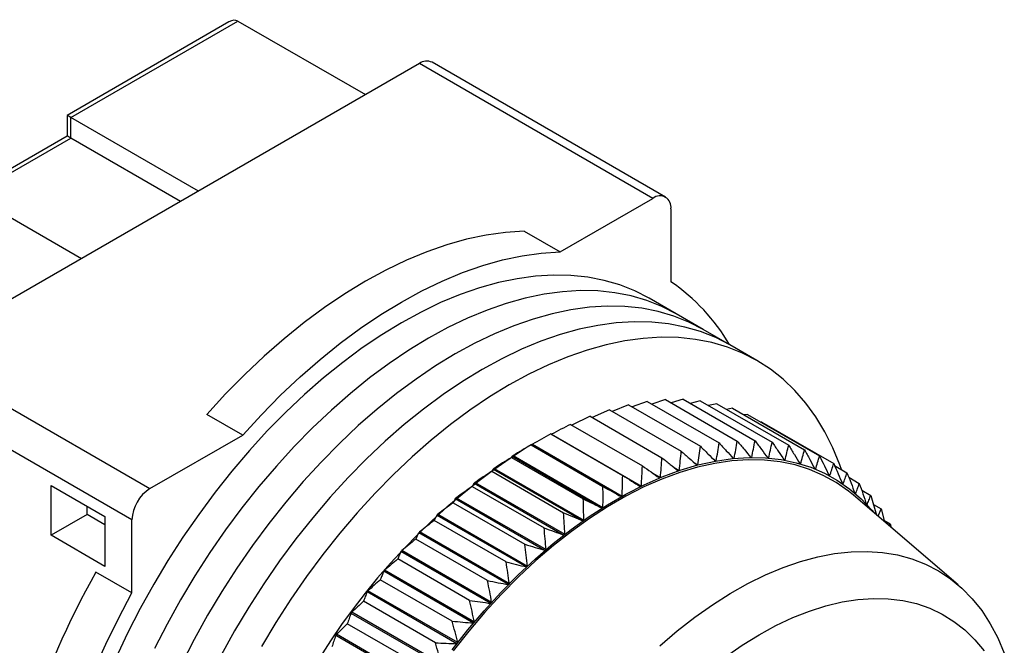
# Model space of a CAD drawing. Header units: millimetres. Extents: x 5 to 279, y 0 to 215.
# Tile 10 of 10: x 237 to 276, y 187 to 212. Entities that reach past the tile are written whole.
import ezdxf

# ---------------------------------------------------------------- set-up
doc = ezdxf.new("R2010")
doc.units = ezdxf.units.MM

msp = doc.modelspace()

# ---------------------------------------------------------------- linework, layer by layer
for p, q in [((245.693, 211.631), (239.324, 207.954)), ((239.47, 207.869), (246.046, 211.666)), ((246.046, 211.666), (251.067, 208.768)), ((253.188, 209.992), (233.389, 198.563)), ((262.381, 204.686), (253.188, 209.992)), ((262.881, 204.735), (253.688, 210.042)), ((239.324, 207.954), (239.324, 207.137)), ((244.491, 204.971), (239.47, 207.869)), ((239.47, 207.053), (239.47, 207.869)), ((239.324, 207.137), (235.435, 204.892)), ((235.581, 204.808), (239.47, 207.053)), ((243.783, 204.563), (239.47, 207.053)), ((234.874, 205.216), (239.894, 202.318)), ((258.726, 202.576), (262.381, 204.686)), ((263.088, 204.277), (263.088, 201.398)), ((257.312, 203.392), (258.726, 202.576)), ((263.291, 200.141), (262.23, 200.753)), ((264.352, 199.528), (263.291, 200.141)), ((265.412, 198.916), (264.352, 199.528)), ((266.473, 198.304), (265.412, 198.916)), ((233.389, 198.563), (242.582, 193.256)), ((241.874, 192.031), (232.682, 197.338)), ((261.419, 196.56), (260.782, 196.298)), ((261.419, 196.56), (264.248, 194.927)), ((262.155, 196.694), (261.567, 196.474)), ((262.155, 196.694), (264.983, 195.061)), ((262.873, 196.765), (262.34, 196.587)), ((262.873, 196.765), (265.701, 195.132)), ((263.571, 196.773), (263.1, 196.634)), ((263.571, 196.773), (266.4, 195.141)), ((264.246, 196.719), (263.845, 196.615)), ((264.246, 196.719), (267.075, 195.086)), ((264.896, 196.601), (264.572, 196.531)), ((264.896, 196.601), (267.725, 194.968)), ((246.236, 195.366), (244.822, 196.182)), ((259.908, 196.106), (259.191, 195.758)), ((259.908, 196.106), (262.737, 194.473)), ((260.67, 196.363), (259.989, 196.059)), ((260.67, 196.363), (263.498, 194.731)), ((265.518, 196.421), (265.28, 196.379)), ((265.518, 196.421), (268.346, 194.789)), ((266.109, 196.18), (265.969, 196.161)), ((266.109, 196.18), (268.938, 194.547)), ((259.139, 195.788), (261.967, 194.155)), ((266.668, 195.878), (266.637, 195.875)), ((266.668, 195.878), (269.496, 194.245)), ((242.582, 193.256), (246.236, 195.366)), ((258.364, 195.41), (261.192, 193.778)), ((258.391, 195.398), (261.925, 193.358)), ((257.592, 194.98), (257.429, 194.886)), ((257.587, 194.976), (260.415, 193.343)), ((257.598, 194.982), (261.131, 192.943)), ((257.637, 195.005), (261.171, 192.965)), ((256.882, 194.556), (260.415, 192.516)), ((256.81, 194.485), (259.639, 192.852)), ((256.843, 194.531), (260.376, 192.491)), ((264.013, 194.273), (264.153, 194.192)), ((264.768, 194.412), (264.875, 194.35)), ((265.497, 194.497), (265.581, 194.449)), ((266.2, 194.525), (266.268, 194.486)), ((266.879, 194.494), (266.935, 194.462)), ((267.531, 194.404), (267.579, 194.376)), ((268.156, 194.253), (268.196, 194.23)), ((269.531, 194.165), (270.019, 193.883)), ((256.038, 193.94), (258.866, 192.307)), ((256.09, 194.027), (259.623, 191.987)), ((256.129, 194.054), (259.663, 192.014)), ((262.35, 193.882), (262.675, 193.694)), ((263.22, 194.087), (263.419, 193.972)), ((268.751, 194.044), (268.785, 194.024)), ((269.313, 193.775), (269.343, 193.758)), ((255.342, 193.471), (258.876, 191.431)), ((255.381, 193.501), (258.915, 191.461)), ((270.089, 193.704), (270.505, 193.464)), ((238.692, 193.378), (240.814, 192.154)), ((238.692, 191.419), (238.692, 193.378)), ((255.272, 193.344), (258.1, 191.711)), ((274.389, 189.471), (270.272, 192.996)), ((270.598, 193.192), (270.953, 192.988)), ((254.516, 192.697), (257.344, 191.065)), ((254.603, 192.865), (258.137, 190.826)), ((254.642, 192.898), (258.175, 190.858)), ((270.953, 192.988), (271.184, 192.215)), ((271.06, 192.63), (271.359, 192.457)), ((240.107, 192.235), (238.692, 191.419)), ((240.107, 192.235), (240.107, 192.562)), ((240.814, 191.827), (240.107, 192.235)), ((253.913, 192.249), (257.446, 190.209)), ((271.24, 192.167), (271.359, 192.457)), ((271.359, 192.457), (271.49, 191.954)), ((240.814, 192.154), (240.814, 190.194)), ((241.874, 189.152), (241.874, 192.031)), ((256.602, 190.372), (253.773, 192.004)), ((253.875, 192.213), (257.409, 190.174)), ((271.473, 192.018), (271.723, 191.874)), ((271.685, 191.786), (271.723, 191.874)), ((271.723, 191.874), (271.756, 191.726)), ((256.695, 189.477), (253.161, 191.517)), ((256.732, 189.515), (253.198, 191.555)), ((240.814, 190.194), (238.692, 191.419)), ((255.875, 189.634), (253.046, 191.267)), ((255.998, 188.74), (252.464, 190.779)), ((256.034, 188.779), (252.5, 190.819)), ((255.166, 188.856), (252.338, 190.489)), ((241.874, 189.152), (240.46, 189.968)), ((255.32, 187.963), (251.787, 190.003)), ((255.355, 188.005), (251.821, 190.045)), ((254.479, 188.039), (251.651, 189.672)), ((254.665, 187.152), (251.131, 189.191)), ((254.698, 187.195), (251.165, 189.235)), ((253.817, 187.187), (250.988, 188.82)), ((254.034, 186.307), (250.501, 188.347)), ((254.067, 186.352), (250.533, 188.392)), ((253.181, 186.304), (250.352, 187.937)), ((253.431, 185.434), (249.898, 187.474)), ((253.462, 185.481), (249.929, 187.521))]:
    msp.add_line(p, q)
at = {"flags": 128}
for points in [[(257.312, 203.392), (256.574, 203.345), (255.82, 203.239), (255.05, 203.076), (254.268, 202.855), (253.477, 202.579), (252.678, 202.247), (251.873, 201.86), (251.067, 201.42), (250.26, 200.929), (249.456, 200.387), (248.657, 199.796), (247.865, 199.159), (247.084, 198.476), (246.314, 197.751), (245.559, 196.986), (244.822, 196.182)], [(246.236, 195.366), (246.974, 196.169), (247.728, 196.935), (248.498, 197.66), (249.279, 198.342), (250.071, 198.98), (250.87, 199.57), (251.674, 200.112), (252.481, 200.604), (253.288, 201.044), (254.092, 201.43), (254.891, 201.762), (255.683, 202.039), (256.464, 202.259), (257.234, 202.422), (257.988, 202.528), (258.726, 202.576)], [(262.23, 200.753), (261.669, 201.042), (261.078, 201.277), (260.46, 201.457), (259.817, 201.582), (259.151, 201.651), (258.464, 201.664), (257.758, 201.622), (257.035, 201.523), (256.298, 201.369), (255.549, 201.159), (254.791, 200.896), (254.025, 200.579), (253.254, 200.209), (252.481, 199.787), (251.708, 199.316), (250.937, 198.796), (250.171, 198.229), (249.413, 197.617), (248.664, 196.962), (247.927, 196.265), (247.204, 195.529), (246.498, 194.757), (245.811, 193.95), (245.145, 193.112), (244.502, 192.244), (243.884, 191.351), (243.293, 190.433), (242.731, 189.495), (242.2, 188.54), (241.701, 187.569), (241.236, 186.587)], [(263.291, 200.141), (262.73, 200.429), (262.139, 200.664), (261.521, 200.845), (260.878, 200.97), (260.212, 201.039), (259.524, 201.052), (258.818, 201.009), (258.096, 200.911), (257.359, 200.756), (256.61, 200.547), (255.851, 200.284), (255.086, 199.966), (254.315, 199.596), (253.542, 199.175), (252.769, 198.704), (251.998, 198.184), (251.232, 197.617), (250.473, 197.005), (249.725, 196.349), (248.988, 195.653), (248.265, 194.917), (247.559, 194.145), (246.872, 193.338), (246.206, 192.5), (245.563, 191.632), (244.945, 190.738), (244.354, 189.821), (243.792, 188.883), (243.26, 187.927), (242.761, 186.957)], [(263.291, 200.141), (262.73, 200.429), (262.139, 200.664), (261.521, 200.845), (260.878, 200.97), (260.212, 201.039), (259.524, 201.052), (258.818, 201.009), (258.096, 200.911), (257.359, 200.756), (256.61, 200.547), (255.851, 200.284), (255.086, 199.966), (254.315, 199.596), (253.542, 199.175), (252.769, 198.704), (251.998, 198.184), (251.232, 197.617), (250.473, 197.005), (249.725, 196.349), (248.988, 195.653), (248.265, 194.917), (247.559, 194.145), (246.872, 193.338), (246.206, 192.5), (245.563, 191.632), (244.945, 190.738), (244.354, 189.821), (243.792, 188.883), (243.26, 187.927), (242.761, 186.957)], [(264.352, 199.528), (263.79, 199.817), (263.199, 200.052), (262.581, 200.232), (261.938, 200.357), (261.272, 200.426), (260.585, 200.44), (259.879, 200.397), (259.156, 200.298), (258.42, 200.144), (257.671, 199.935), (256.912, 199.671), (256.146, 199.354), (255.375, 198.984), (254.602, 198.563), (253.829, 198.091), (253.059, 197.571), (252.293, 197.005), (251.534, 196.392), (250.785, 195.737), (250.048, 195.04), (249.326, 194.305), (248.62, 193.532), (247.933, 192.726), (247.266, 191.887), (246.623, 191.02), (246.005, 190.126), (245.414, 189.209), (244.852, 188.271), (244.321, 187.315), (243.822, 186.344)], [(264.352, 199.528), (263.79, 199.817), (263.199, 200.052), (262.581, 200.232), (261.938, 200.357), (261.272, 200.426), (260.585, 200.44), (259.879, 200.397), (259.156, 200.298), (258.42, 200.144), (257.671, 199.935), (256.912, 199.671), (256.146, 199.354), (255.375, 198.984), (254.602, 198.563), (253.829, 198.091), (253.059, 197.571), (252.293, 197.005), (251.534, 196.392), (250.785, 195.737), (250.048, 195.04), (249.326, 194.305), (248.62, 193.532), (247.933, 192.726), (247.266, 191.887), (246.623, 191.02), (246.005, 190.126), (245.414, 189.209), (244.852, 188.271), (244.321, 187.315), (243.822, 186.344)], [(265.412, 198.916), (264.851, 199.205), (264.26, 199.44), (263.642, 199.62), (262.999, 199.745), (262.333, 199.814), (261.646, 199.827), (260.94, 199.785), (260.217, 199.686), (259.48, 199.532), (258.731, 199.323), (257.973, 199.059), (257.207, 198.742), (256.436, 198.372), (255.663, 197.951), (254.89, 197.479), (254.119, 196.959), (253.353, 196.392), (252.595, 195.78), (251.846, 195.125), (251.109, 194.428), (250.386, 193.692), (249.68, 192.92), (248.993, 192.113), (248.327, 191.275), (247.684, 190.408), (247.066, 189.514), (246.475, 188.596), (245.913, 187.658), (245.382, 186.703)], [(265.412, 198.916), (264.851, 199.205), (264.26, 199.44), (263.642, 199.62), (262.999, 199.745), (262.333, 199.814), (261.646, 199.827), (260.94, 199.785), (260.217, 199.686), (259.48, 199.532), (258.731, 199.323), (257.973, 199.059), (257.207, 198.742), (256.436, 198.372), (255.663, 197.951), (254.89, 197.479), (254.119, 196.959), (253.353, 196.392), (252.595, 195.78), (251.846, 195.125), (251.109, 194.428), (250.386, 193.692), (249.68, 192.92), (248.993, 192.113), (248.327, 191.275), (247.684, 190.408), (247.066, 189.514), (246.475, 188.596), (245.913, 187.658), (245.382, 186.703)], [(269.803, 194.008), (269.738, 194.188), (269.463, 194.863), (269.147, 195.496), (268.792, 196.084), (268.399, 196.627), (267.969, 197.121), (267.504, 197.567), (267.005, 197.961), (266.474, 198.303), (265.912, 198.592), (265.321, 198.827), (264.703, 199.008), (264.06, 199.133), (263.393, 199.202), (262.706, 199.215), (262, 199.172), (261.278, 199.074), (260.541, 198.92), (259.792, 198.71), (259.033, 198.447), (258.268, 198.129), (257.497, 197.759), (256.724, 197.338), (255.951, 196.867), (255.18, 196.347), (254.414, 195.78), (253.655, 195.168), (252.907, 194.512), (252.17, 193.816), (251.447, 193.08), (250.741, 192.308), (250.054, 191.501), (249.388, 190.663), (248.745, 189.795), (248.127, 188.901), (247.536, 187.984), (246.974, 187.046)], [(257.07, 189.847), (257.757, 190.49), (258.455, 191.091), (259.163, 191.648), (259.877, 192.16), (260.594, 192.625), (261.314, 193.041), (262.031, 193.407), (262.746, 193.721), (263.453, 193.982), (264.152, 194.189), (264.84, 194.342), (265.513, 194.44), (266.17, 194.482), (266.809, 194.469), (267.427, 194.401), (268.021, 194.277), (268.591, 194.098), (269.133, 193.865), (269.646, 193.579), (270.127, 193.241), (270.576, 192.851), (270.991, 192.412), (271.083, 192.302)], [(270.272, 192.996), (270.074, 193.158), (269.595, 193.494), (269.085, 193.779), (268.547, 194.01), (267.981, 194.188), (267.389, 194.311), (266.775, 194.379), (266.14, 194.392), (265.487, 194.35), (264.817, 194.253), (264.134, 194.101), (263.439, 193.895), (262.735, 193.635), (262.025, 193.323), (261.312, 192.96), (260.597, 192.546), (259.883, 192.084), (259.173, 191.575), (258.47, 191.02), (257.775, 190.423), (257.092, 189.784)], [(262.657, 187.074), (263.337, 187.656), (264.025, 188.194), (264.72, 188.685), (265.419, 189.129), (266.118, 189.523), (266.815, 189.866), (267.508, 190.156), (268.194, 190.392), (268.869, 190.574), (269.532, 190.7), (270.18, 190.771), (270.811, 190.786), (271.421, 190.744), (272.009, 190.646), (272.573, 190.493), (273.109, 190.285), (273.617, 190.023), (274.094, 189.707), (274.537, 189.339), (274.947, 188.921), (275.321, 188.454), (275.657, 187.94), (275.954, 187.38), (276.211, 186.778)], [(254.485, 186.914), (255.102, 187.697), (255.74, 188.449), (256.397, 189.166), (257.07, 189.847)], [(257.092, 189.784), (256.423, 189.107), (255.77, 188.394), (255.136, 187.646), (254.523, 186.868)], [(240.382, 186.1), (240.844, 187.128), (241.342, 188.147), (241.874, 189.152)], [(265.235, 186.63), (265.895, 187.091), (266.559, 187.503), (267.223, 187.866), (267.884, 188.179), (268.54, 188.438), (269.188, 188.645), (269.825, 188.797), (270.449, 188.894), (271.057, 188.936), (271.646, 188.922), (272.214, 188.853), (272.758, 188.729), (273.277, 188.55), (273.768, 188.317), (274.229, 188.031), (274.658, 187.694), (275.054, 187.306), (275.414, 186.87)]]:
    msp.add_lwpolyline(points, dxfattribs=at)
for centre, radius, start, end in [((253.481, 209.584), 0.503, 65.6929, 125.6176), ((262.657, 204.347), 0.437, 350.786, 129.2033), ((258.814, 195.099), 7.612, 30.1924, 55.8413), ((265.261, 181.33), 15.656, 119.1428, 119.3084), ((271.449, 172.915), 26.064, 122.5426, 177.4627), ((266.04, 180.024), 17.177, 122.2178, 122.3734), ((266.747, 184.203), 10.32, 104.5574, 104.776), ((266.517, 185.236), 9.261, 100.2131, 100.448), ((266.386, 186.154), 8.334, 95.5474, 95.7994), ((266.341, 186.943), 7.544, 90.5512, 90.8206), ((266.362, 187.593), 6.893, 85.2288, 85.5148), ((266.427, 188.099), 6.382, 79.6015, 79.9027), ((266.511, 188.463), 6.009, 73.7117, 74.0252), ((266.9, 178.737), 18.725, 125.1141, 125.2611), ((267.088, 183.07), 11.503, 108.5984, 108.8017), ((266.587, 188.686), 5.773, 67.6229, 67.9449), ((266.629, 188.778), 5.672, 61.4177, 61.7435), ((267.821, 177.495), 20.272, 127.8545, 127.9938), ((267.544, 181.858), 12.798, 112.359, 112.5484), ((266.611, 188.75), 5.705, 55.1904, 55.5149), ((243.41, 191.961), 1.537, 122.6055, 177.3945), ((268.115, 180.59), 14.189, 115.8651, 116.0419), ((266.507, 188.618), 5.872, 49.0377, 49.356), ((268.78, 176.321), 21.788, 130.4594, 130.5922), ((268.795, 179.29), 15.656, 119.1428, 119.3084), ((266.296, 188.4), 6.176, 43.0484, 43.3562), ((269.749, 175.236), 23.242, 132.9479, 133.0751), ((269.573, 177.984), 17.177, 122.2178, 122.3734), ((270.433, 176.697), 18.725, 125.1141, 125.2611), ((270.699, 174.259), 24.605, 135.3371, 135.4596), ((271.355, 175.455), 20.272, 127.8545, 127.9938), ((271.599, 173.405), 25.846, 137.6429, 137.7614), ((272.313, 174.281), 21.788, 130.4594, 130.5922), ((266.424, 175.133), 29.903, 150.2578, 176.1525), ((272.421, 172.686), 26.938, 139.8798, 139.9951), ((273.282, 173.196), 23.242, 132.9479, 133.0751), ((274.232, 172.219), 24.605, 135.3371, 135.4596), ((273.134, 172.108), 27.856, 142.0612, 142.1739), ((275.133, 171.365), 25.846, 137.6429, 137.7614), ((273.713, 171.674), 28.579, 144.1997, 144.3105), ((275.954, 170.646), 26.938, 139.8798, 139.9951), ((274.133, 171.383), 29.091, 146.3072, 146.4167), ((276.668, 170.068), 27.856, 142.0612, 142.1739)]:
    msp.add_arc(centre, radius, start, end)
for centre, major_axis, ratio, start_param, end_param in [((245.693, 211.053), (0.354, 0.612), 0.577335, 0.000041, 0.785358), ((239.824, 207.665), (0.5, -0.289), 0.00007, 2.356235, 3.141552), ((239.824, 206.849), (0.5, -0.289), 0.00007, 2.356235, 3.141552)]:
    msp.add_ellipse(centre, major_axis=major_axis, ratio=ratio, start_param=start_param, end_param=end_param)
for points, knots in [([(259.139, 195.788), (259.013, 195.723), (258.763, 195.594), (258.514, 195.463), (258.391, 195.398)], [0, 0, 0, 0, 0.504865, 1, 1, 1, 1]), ([(258.364, 195.41), (258.241, 195.343), (257.999, 195.209), (257.757, 195.072), (257.637, 195.005)], [0, 0, 0, 0, 0.5048649, 1, 1, 1, 1]), ([(257.587, 194.976), (257.468, 194.906), (257.232, 194.767), (256.998, 194.626), (256.882, 194.556)], [0, 0, 0, 0, 0.504865, 1, 1, 1, 1]), ([(257.598, 194.982), (257.595, 194.982), (257.59, 194.98), (257.588, 194.977), (257.587, 194.976)], [0, 0, 0, 0, 0.495135, 1, 1, 1, 1]), ([(264.875, 194.35), (264.893, 194.468), (264.931, 194.705), (264.966, 194.941), (264.983, 195.061)], [0, 0, 0, 0, 0.495135, 1, 1, 1, 1]), ([(264.983, 195.061), (265.078, 194.957), (265.266, 194.752), (265.452, 194.547), (265.544, 194.445)], [0, 0, 0, 0, 0.504865, 1, 1, 1, 1]), ([(265.581, 194.449), (265.601, 194.562), (265.643, 194.789), (265.682, 195.017), (265.701, 195.132)], [0, 0, 0, 0, 0.4951351, 1, 1, 1, 1]), ([(265.701, 195.132), (265.791, 195.023), (265.969, 194.808), (266.146, 194.592), (266.233, 194.485)], [0, 0, 0, 0, 0.5048649, 1, 1, 1, 1]), ([(266.268, 194.486), (266.291, 194.594), (266.336, 194.812), (266.378, 195.03), (266.4, 195.141)], [0, 0, 0, 0, 0.495135, 1, 1, 1, 1]), ([(266.4, 195.141), (266.484, 195.027), (266.652, 194.802), (266.819, 194.576), (266.901, 194.464)], [0, 0, 0, 0, 0.504865, 1, 1, 1, 1]), ([(266.935, 194.462), (266.959, 194.565), (267.007, 194.773), (267.052, 194.981), (267.075, 195.086)], [0, 0, 0, 0, 0.495135, 1, 1, 1, 1]), ([(267.075, 195.086), (267.155, 194.968), (267.312, 194.733), (267.468, 194.499), (267.546, 194.382)], [0, 0, 0, 0, 0.504865, 1, 1, 1, 1]), ([(267.579, 194.376), (267.604, 194.474), (267.654, 194.671), (267.701, 194.869), (267.725, 194.968)], [0, 0, 0, 0, 0.4951351, 1, 1, 1, 1]), ([(267.725, 194.968), (267.799, 194.846), (267.946, 194.603), (268.092, 194.36), (268.164, 194.24)], [0, 0, 0, 0, 0.5048649, 1, 1, 1, 1]), ([(263.419, 193.972), (263.433, 194.098), (263.461, 194.351), (263.485, 194.603), (263.498, 194.731)], [0, 0, 0, 0, 0.495135, 1, 1, 1, 1]), ([(263.498, 194.731), (263.602, 194.638), (263.808, 194.455), (264.013, 194.272), (264.115, 194.182)], [0, 0, 0, 0, 0.504865, 1, 1, 1, 1]), ([(264.153, 194.192), (264.169, 194.313), (264.202, 194.558), (264.233, 194.803), (264.248, 194.927)], [0, 0, 0, 0, 0.495135, 1, 1, 1, 1]), ([(264.248, 194.927), (264.347, 194.829), (264.544, 194.634), (264.74, 194.44), (264.837, 194.344)], [0, 0, 0, 0, 0.504865, 1, 1, 1, 1]), ([(268.196, 194.23), (268.222, 194.322), (268.273, 194.508), (268.322, 194.695), (268.346, 194.789)], [0, 0, 0, 0, 0.495135, 1, 1, 1, 1]), ([(268.346, 194.789), (268.416, 194.662), (268.552, 194.411), (268.688, 194.161), (268.755, 194.036)], [0, 0, 0, 0, 0.504865, 1, 1, 1, 1]), ([(268.785, 194.024), (268.811, 194.11), (268.863, 194.285), (268.913, 194.459), (268.938, 194.547)], [0, 0, 0, 0, 0.495135, 1, 1, 1, 1]), ([(268.938, 194.547), (269.001, 194.417), (269.128, 194.159), (269.252, 193.901), (269.314, 193.774)], [0, 0, 0, 0, 0.504865, 1, 1, 1, 1]), ([(256.81, 194.485), (256.695, 194.413), (256.468, 194.271), (256.241, 194.126), (256.129, 194.054)], [0, 0, 0, 0, 0.504865, 1, 1, 1, 1]), ([(256.843, 194.531), (256.836, 194.524), (256.824, 194.509), (256.815, 194.493), (256.81, 194.485)], [0, 0, 0, 0, 0.495135, 1, 1, 1, 1]), ([(261.925, 193.358), (261.932, 193.489), (261.948, 193.755), (261.961, 194.021), (261.967, 194.155)], [0, 0, 0, 0, 0.495135, 1, 1, 1, 1]), ([(261.967, 194.155), (262.08, 194.074), (262.304, 193.915), (262.526, 193.757), (262.636, 193.678)], [0, 0, 0, 0, 0.504865, 1, 1, 1, 1]), ([(262.675, 193.694), (262.686, 193.823), (262.708, 194.083), (262.727, 194.342), (262.737, 194.473)], [0, 0, 0, 0, 0.495135, 1, 1, 1, 1]), ([(262.737, 194.473), (262.845, 194.386), (263.06, 194.215), (263.274, 194.044), (263.38, 193.959)], [0, 0, 0, 0, 0.504865, 1, 1, 1, 1]), ([(269.343, 193.758), (269.369, 193.839), (269.421, 194.001), (269.471, 194.163), (269.496, 194.245)], [0, 0, 0, 0, 0.495135, 1, 1, 1, 1]), ([(269.496, 194.245), (269.554, 194.112), (269.67, 193.848), (269.784, 193.583), (269.841, 193.453)], [0, 0, 0, 0, 0.504865, 1, 1, 1, 1]), ([(256.038, 193.94), (255.927, 193.867), (255.708, 193.722), (255.489, 193.574), (255.381, 193.501)], [0, 0, 0, 0, 0.504865, 1, 1, 1, 1]), ([(256.09, 194.027), (256.08, 194.013), (256.062, 193.984), (256.046, 193.955), (256.038, 193.94)], [0, 0, 0, 0, 0.495135, 1, 1, 1, 1]), ([(261.171, 192.965), (261.175, 193.099), (261.183, 193.37), (261.189, 193.641), (261.192, 193.778)], [0, 0, 0, 0, 0.495135, 1, 1, 1, 1]), ([(261.192, 193.778), (261.309, 193.704), (261.541, 193.557), (261.771, 193.411), (261.885, 193.339)], [0, 0, 0, 0, 0.504865, 1, 1, 1, 1]), ([(269.867, 193.434), (269.893, 193.508), (269.945, 193.658), (269.995, 193.808), (270.019, 193.883)], [0, 0, 0, 0, 0.495135, 1, 1, 1, 1]), ([(270.019, 193.883), (270.072, 193.747), (270.178, 193.478), (270.281, 193.208), (270.332, 193.074)], [0, 0, 0, 0, 0.504865, 1, 1, 1, 1]), ([(255.342, 193.471), (255.33, 193.45), (255.305, 193.408), (255.283, 193.365), (255.272, 193.344)], [0, 0, 0, 0, 0.4951351, 1, 1, 1, 1]), ([(270.357, 193.053), (270.382, 193.121), (270.433, 193.257), (270.481, 193.394), (270.505, 193.464)], [0, 0, 0, 0, 0.4951351, 1, 1, 1, 1]), ([(270.505, 193.464), (270.553, 193.325), (270.648, 193.051), (270.741, 192.776), (270.787, 192.64)], [0, 0, 0, 0, 0.504865, 1, 1, 1, 1]), ([(255.272, 193.344), (255.165, 193.269), (254.955, 193.122), (254.745, 192.972), (254.642, 192.898)], [0, 0, 0, 0, 0.504865, 1, 1, 1, 1]), ([(260.415, 192.516), (260.416, 192.653), (260.417, 192.929), (260.416, 193.204), (260.415, 193.343)], [0, 0, 0, 0, 0.495135, 1, 1, 1, 1]), ([(260.415, 193.343), (260.536, 193.275), (260.775, 193.142), (261.013, 193.009), (261.131, 192.943)], [0, 0, 0, 0, 0.504865, 1, 1, 1, 1]), ([(254.516, 192.697), (254.414, 192.623), (254.213, 192.474), (254.012, 192.323), (253.913, 192.249)], [0, 0, 0, 0, 0.504865, 1, 1, 1, 1]), ([(254.603, 192.865), (254.588, 192.838), (254.558, 192.783), (254.53, 192.726), (254.516, 192.697)], [0, 0, 0, 0, 0.495135, 1, 1, 1, 1]), ([(259.663, 192.014), (259.659, 192.153), (259.653, 192.432), (259.643, 192.711), (259.639, 192.852)], [0, 0, 0, 0, 0.4951351, 1, 1, 1, 1]), ([(259.639, 192.852), (259.763, 192.791), (260.009, 192.671), (260.254, 192.551), (260.376, 192.491)], [0, 0, 0, 0, 0.5048649, 1, 1, 1, 1]), ([(270.81, 192.616), (270.834, 192.677), (270.883, 192.801), (270.929, 192.925), (270.953, 192.988)], [0, 0, 0, 0, 0.495135, 1, 1, 1, 1]), ([(258.915, 191.461), (258.907, 191.601), (258.892, 191.883), (258.875, 192.165), (258.866, 192.307)], [0, 0, 0, 0, 0.495135, 1, 1, 1, 1]), ([(258.866, 192.307), (258.994, 192.253), (259.246, 192.146), (259.498, 192.039), (259.623, 191.987)], [0, 0, 0, 0, 0.504865, 1, 1, 1, 1]), ([(253.773, 192.004), (253.676, 191.929), (253.484, 191.781), (253.293, 191.629), (253.198, 191.555)], [0, 0, 0, 0, 0.504865, 1, 1, 1, 1]), ([(253.875, 192.213), (253.858, 192.179), (253.822, 192.11), (253.79, 192.04), (253.773, 192.004)], [0, 0, 0, 0, 0.495135, 1, 1, 1, 1]), ([(253.161, 191.517), (253.141, 191.476), (253.102, 191.393), (253.065, 191.309), (253.046, 191.267)], [0, 0, 0, 0, 0.4951351, 1, 1, 1, 1]), ([(258.175, 190.858), (258.163, 190.999), (258.14, 191.284), (258.113, 191.567), (258.1, 191.711)], [0, 0, 0, 0, 0.495135, 1, 1, 1, 1]), ([(258.1, 191.711), (258.231, 191.663), (258.49, 191.57), (258.748, 191.477), (258.876, 191.431)], [0, 0, 0, 0, 0.5048649, 1, 1, 1, 1]), ([(253.046, 191.267), (252.954, 191.192), (252.771, 191.044), (252.59, 190.894), (252.5, 190.819)], [0, 0, 0, 0, 0.504865, 1, 1, 1, 1]), ([(257.446, 190.209), (257.43, 190.35), (257.397, 190.636), (257.362, 190.921), (257.344, 191.065)], [0, 0, 0, 0, 0.4951351, 1, 1, 1, 1]), ([(257.344, 191.065), (257.478, 191.024), (257.742, 190.944), (258.006, 190.865), (258.137, 190.826)], [0, 0, 0, 0, 0.504865, 1, 1, 1, 1]), ([(252.464, 190.779), (252.442, 190.732), (252.399, 190.635), (252.358, 190.538), (252.338, 190.489)], [0, 0, 0, 0, 0.495135, 1, 1, 1, 1]), ([(252.338, 190.489), (252.251, 190.415), (252.078, 190.268), (251.906, 190.119), (251.821, 190.045)], [0, 0, 0, 0, 0.5048649, 1, 1, 1, 1]), ([(256.732, 189.515), (256.711, 189.656), (256.669, 189.942), (256.624, 190.228), (256.602, 190.372)], [0, 0, 0, 0, 0.495135, 1, 1, 1, 1]), ([(256.602, 190.372), (256.738, 190.338), (257.007, 190.271), (257.276, 190.206), (257.409, 190.174)], [0, 0, 0, 0, 0.504865, 1, 1, 1, 1]), ([(251.787, 190.003), (251.763, 189.949), (251.717, 189.839), (251.673, 189.728), (251.651, 189.672)], [0, 0, 0, 0, 0.495135, 1, 1, 1, 1]), ([(251.651, 189.672), (251.569, 189.599), (251.406, 189.455), (251.245, 189.307), (251.165, 189.235)], [0, 0, 0, 0, 0.504865, 1, 1, 1, 1]), ([(256.034, 188.779), (256.008, 188.92), (255.956, 189.206), (255.902, 189.491), (255.875, 189.634)], [0, 0, 0, 0, 0.495135, 1, 1, 1, 1]), ([(255.875, 189.634), (256.013, 189.608), (256.286, 189.555), (256.559, 189.503), (256.695, 189.477)], [0, 0, 0, 0, 0.5048649, 1, 1, 1, 1]), ([(251.131, 189.191), (251.107, 189.13), (251.058, 189.007), (251.012, 188.883), (250.988, 188.82)], [0, 0, 0, 0, 0.495135, 1, 1, 1, 1]), ([(250.988, 188.82), (250.911, 188.749), (250.759, 188.607), (250.608, 188.463), (250.533, 188.392)], [0, 0, 0, 0, 0.504865, 1, 1, 1, 1]), ([(255.355, 188.005), (255.324, 188.145), (255.263, 188.429), (255.198, 188.713), (255.166, 188.856)], [0, 0, 0, 0, 0.4951351, 1, 1, 1, 1]), ([(255.166, 188.856), (255.306, 188.836), (255.584, 188.797), (255.86, 188.758), (255.998, 188.74)], [0, 0, 0, 0, 0.5048649, 1, 1, 1, 1]), ([(250.501, 188.347), (250.476, 188.28), (250.425, 188.143), (250.377, 188.006), (250.352, 187.937)], [0, 0, 0, 0, 0.4951351, 1, 1, 1, 1]), ([(254.698, 187.195), (254.663, 187.334), (254.591, 187.616), (254.517, 187.897), (254.479, 188.039)], [0, 0, 0, 0, 0.495135, 1, 1, 1, 1]), ([(254.479, 188.039), (254.621, 188.026), (254.901, 188), (255.181, 187.975), (255.32, 187.963)], [0, 0, 0, 0, 0.504865, 1, 1, 1, 1]), ([(250.352, 187.937), (250.281, 187.867), (250.139, 187.73), (249.998, 187.59), (249.929, 187.521)], [0, 0, 0, 0, 0.504865, 1, 1, 1, 1]), ([(249.898, 187.474), (249.872, 187.4), (249.82, 187.251), (249.771, 187.101), (249.746, 187.025)], [0, 0, 0, 0, 0.4951351, 1, 1, 1, 1]), ([(254.067, 186.352), (254.026, 186.49), (253.944, 186.769), (253.859, 187.047), (253.817, 187.187)], [0, 0, 0, 0, 0.495135, 1, 1, 1, 1]), ([(253.817, 187.187), (253.96, 187.181), (254.243, 187.168), (254.525, 187.157), (254.665, 187.152)], [0, 0, 0, 0, 0.504865, 1, 1, 1, 1])]:
    msp.add_open_spline(points, degree=3, knots=knots)

doc.saveas('drawing.dxf')
